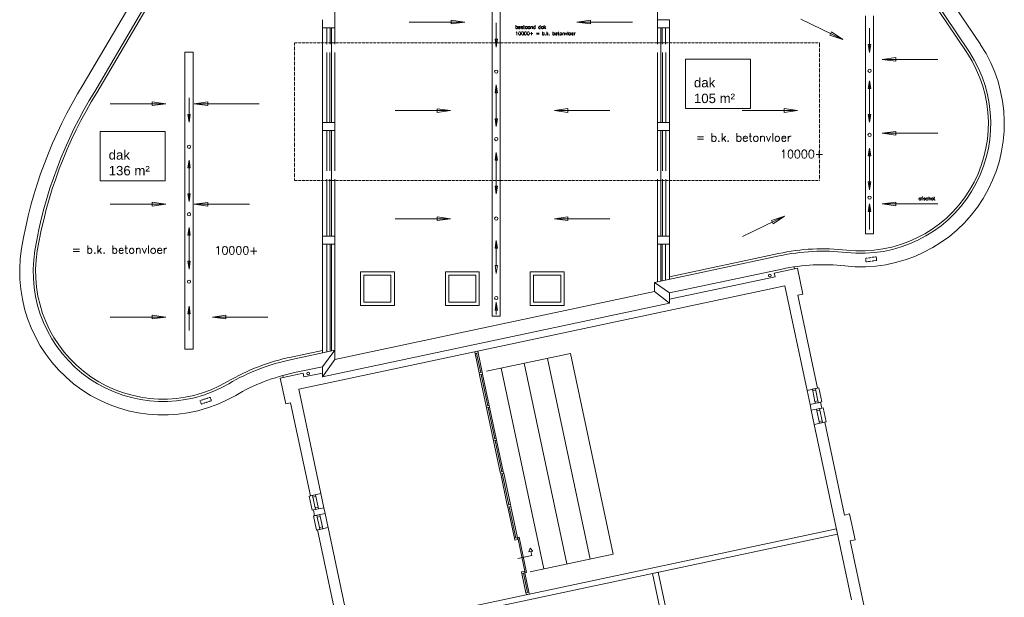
# Model space of a CAD drawing. Header units: millimetres. Extents: x 755778 to 1537169, y 90093 to 392038.
# Tile 117 of 134: x 1147188 to 1183643, y 326184 to 347586. Entities that reach past the tile are written whole.
import ezdxf
from ezdxf.enums import TextEntityAlignment as Align

# ---------------------------------------------------------------- set-up
doc = ezdxf.new("R2010")
doc.units = ezdxf.units.MM
doc.linetypes.add('HIDDEN', pattern=[0.375, 0.25, -0.125])
doc.layers.add('NIV 3HB', color=7, linetype='Continuous')
doc.layers.add('RUIMTEnr', color=7, linetype='Continuous', lineweight=5)
doc.styles.add('ROMANS', font='romans.shx')
doc.styles.get("Standard").update_dxf_attribs({"font": 'arial.ttf'})

msp = doc.modelspace()

# ---------------------------------------------------------------- linework, layer by layer
at = {"layer": 'NIV 3HB', "color": 7, "lineweight": 5}
for p, q in [((1151504.2, 348533.1), (1149537.8, 345184.2)), ((1152084, 348533.1), (1149965.9, 344925.9)), ((1152188.4, 348533.1), (1150043, 344879.4)), ((1158856.2, 348593.1), (1158856.2, 346678.1)), ((1170806.2, 348593.1), (1170806.2, 346678.1)), ((1182253, 346367.7), (1180800.2, 348533.1)), ((1182327.8, 346417.8), (1180908.6, 348533.1)), ((1182743.1, 346696.2), (1181510.7, 348533.1)), ((1164681.2, 336599.1), (1164681.2, 347921.3)), ((1164981.2, 347921.3), (1164981.2, 336599.1)), ((1158396.2, 347286.3), (1158396.2, 347586.3)), ((1158856.2, 347586.3), (1158856.2, 347286.3)), ((1161608.3, 347500), (1163662.7, 347500)), ((1163162.7, 347430.8), (1163162.7, 347569.1)), ((1163162.7, 347569.1), (1163662.7, 347500)), ((1163662.7, 347500), (1163162.7, 347430.8)), ((1164831.2, 347472.9), (1164831.2, 346572)), ((1168318.9, 347569.1), (1167818.9, 347500)), ((1169873.3, 347500), (1167818.9, 347500)), ((1167818.9, 347500), (1168318.9, 347430.8)), ((1168318.9, 347430.8), (1168318.9, 347569.1)), ((1170806.2, 347586.3), (1171251.2, 347586.3)), ((1170806.2, 347286.3), (1170806.2, 347586.3)), ((1171251.2, 347586.3), (1171251.2, 347286.3)), ((1176111.8, 347608.8), (1177667.5, 346855.1)), ((1178502.6, 339653.2), (1178502.6, 347723)), ((1178802.6, 347723), (1178802.6, 339653.2)), ((1158396.2, 347286.3), (1158726.2, 347286.3)), ((1158856.2, 347286.3), (1158396.2, 347286.3)), ((1158396.2, 343778.1), (1158396.2, 347286.3)), ((1158561.2, 347286.3), (1158561.2, 346678.1)), ((1158681.2, 347286.3), (1158681.2, 346678.1)), ((1158726.2, 343778.1), (1158726.2, 347286.3)), ((1171251.2, 347286.3), (1170806.2, 347286.3)), ((1170921.2, 347286.3), (1171251.2, 347286.3)), ((1170921.2, 343778.1), (1170921.2, 347286.3)), ((1170981.2, 347286.3), (1170981.2, 346678.1)), ((1171101.2, 347286.3), (1171101.2, 346678.1)), ((1171251.2, 343778.1), (1171251.2, 347286.3)), ((1177187.4, 347010.9), (1177247.7, 347135.4)), ((1177247.7, 347135.4), (1177667.5, 346855.1)), ((1178652.6, 347274.6), (1178652.6, 346373.7)), ((1164876.2, 346859.8), (1164786.2, 346859.8)), ((1164786.2, 346859.8), (1164831.2, 346572)), ((1164831.2, 346572), (1164876.2, 346859.8)), ((1177667.5, 346855.1), (1177187.4, 347010.9)), ((1153306.2, 346380.8), (1153606.2, 346380.8)), ((1153306.2, 335380.8), (1153306.2, 346380.8)), ((1153606.2, 346380.8), (1153606.2, 335380.8)), ((1158556.2, 346374.1), (1158556.2, 343778.1)), ((1158676.2, 346374.1), (1158676.2, 343778.1)), ((1158856.2, 346374.1), (1158856.2, 341982.1)), ((1170806.2, 346374.1), (1170806.2, 341982.1)), ((1170986.2, 346374.1), (1170986.2, 343778.1)), ((1171106.2, 346374.1), (1171106.2, 343778.1)), ((1178697.6, 346661.5), (1178607.6, 346661.5)), ((1178607.6, 346661.5), (1178652.6, 346373.7)), ((1178652.6, 346373.7), (1178697.6, 346661.5)), ((1179622.7, 346184.9), (1179122.7, 346115.7)), ((1181177.1, 346115.7), (1179122.7, 346115.7)), ((1179122.7, 346115.7), (1179622.7, 346046.6)), ((1179622.7, 346046.6), (1179622.7, 346184.9)), ((1178607.6, 345037.1), (1178652.6, 345324.9)), ((1178652.6, 345324.9), (1178652.6, 343786.7)), ((1178652.6, 345324.9), (1178697.6, 345037.1)), ((1164786.2, 344880.3), (1164831.2, 345168.1)), ((1164876.2, 344880.3), (1164786.2, 344880.3)), ((1164831.2, 345168.1), (1164831.2, 343629.9)), ((1164831.2, 345168.1), (1164876.2, 344880.3)), ((1178697.6, 345037.1), (1178607.6, 345037.1)), ((1152092.3, 344404.7), (1152092.3, 344542.9)), ((1152092.3, 344542.9), (1152592.3, 344473.8)), ((1153456.2, 344691.5), (1153456.2, 343790.6)), ((1154147.6, 344541.8), (1153647.6, 344472.7)), ((1154147.6, 344403.5), (1154147.6, 344541.8)), ((1150537.9, 344473.8), (1152592.3, 344473.8)), ((1152592.3, 344473.8), (1152092.3, 344404.7)), ((1156049.6, 344472.7), (1153647.6, 344472.7)), ((1153647.6, 344472.7), (1154147.6, 344403.5)), ((1161084.8, 344215.4), (1163139.3, 344215.4)), ((1162639.3, 344146.3), (1162639.3, 344284.5)), ((1162639.3, 344284.5), (1163139.3, 344215.4)), ((1163139.3, 344215.4), (1162639.3, 344146.3)), ((1167488.2, 344289.5), (1166988.2, 344220.4)), ((1169042.6, 344220.4), (1166988.2, 344220.4)), ((1166988.2, 344220.4), (1167488.2, 344151.3)), ((1167488.2, 344151.3), (1167488.2, 344289.5)), ((1173932.1, 344220.4), (1175988.7, 344220.4)), ((1175488.7, 344151.3), (1175488.7, 344289.5)), ((1175488.7, 344289.5), (1175988.7, 344220.4)), ((1175988.7, 344220.4), (1175488.7, 344151.3)), ((1153501.2, 344078.4), (1153411.2, 344078.4)), ((1153411.2, 344078.4), (1153456.2, 343790.6)), ((1153456.2, 343790.6), (1153501.2, 344078.4)), ((1158396.2, 343778.1), (1158726.2, 343778.1)), ((1158396.2, 343778.1), (1158856.2, 343778.1)), ((1158396.2, 343478.1), (1158396.2, 343778.1)), ((1158856.2, 343778.1), (1158856.2, 343478.1)), ((1164876.2, 343917.7), (1164786.2, 343917.7)), ((1164786.2, 343917.7), (1164831.2, 343629.9)), ((1164831.2, 343629.9), (1164876.2, 343917.7)), ((1170806.2, 343778.1), (1171251.2, 343778.1)), ((1170806.2, 343478.1), (1170806.2, 343778.1)), ((1170921.2, 343778.1), (1171251.2, 343778.1)), ((1171251.2, 343778.1), (1171251.2, 343478.1)), ((1178697.6, 344074.5), (1178607.6, 344074.5)), ((1178607.6, 344074.5), (1178652.6, 343786.7)), ((1178652.6, 343786.7), (1178697.6, 344074.5)), ((1158396.2, 343478.1), (1158726.2, 343478.1)), ((1158856.2, 343478.1), (1158396.2, 343478.1)), ((1158396.2, 339569.8), (1158396.2, 343478.1)), ((1158556.2, 343478.1), (1158556.2, 341982.1)), ((1158556.2, 343478.1), (1158556.2, 343262.9)), ((1158676.2, 343478.1), (1158676.2, 341982.1)), ((1158676.2, 343478.1), (1158676.2, 343262.9)), ((1158726.2, 339569.8), (1158726.2, 343478.1)), ((1171251.2, 343478.1), (1170806.2, 343478.1)), ((1170921.2, 343478.1), (1171251.2, 343478.1)), ((1170921.2, 339569.8), (1170921.2, 343478.1)), ((1170986.2, 343478.1), (1170986.2, 341982.1)), ((1171106.2, 343478.1), (1171106.2, 341982.1)), ((1171251.2, 339569.8), (1171251.2, 343478.1)), ((1179622.7, 343446.9), (1179122.7, 343377.7)), ((1179622.7, 343308.6), (1179622.7, 343446.9)), ((1181177.1, 343377.7), (1179122.7, 343377.7)), ((1179122.7, 343377.7), (1179622.7, 343308.6)), ((1178607.6, 342537.1), (1178652.6, 342824.9)), ((1178652.6, 342824.9), (1178652.6, 341286.7)), ((1178652.6, 342824.9), (1178697.6, 342537.1)), ((1153411.2, 342098.9), (1153456.2, 342386.7)), ((1153456.2, 342386.7), (1153456.2, 340848.4)), ((1153456.2, 342386.7), (1153501.2, 342098.9)), ((1164786.2, 342380.3), (1164831.2, 342668.1)), ((1164876.2, 342380.3), (1164786.2, 342380.3)), ((1164831.2, 342668.1), (1164831.2, 341129.9)), ((1164831.2, 342668.1), (1164876.2, 342380.3)), ((1178697.6, 342537.1), (1178607.6, 342537.1)), ((1153501.2, 342098.9), (1153411.2, 342098.9)), ((1158556.2, 341678.1), (1158556.2, 339569.8)), ((1158676.2, 341678.1), (1158676.2, 339569.8)), ((1158856.2, 341678.1), (1158856.2, 335336.8)), ((1170806.2, 341678.1), (1170806.2, 337876.9)), ((1170986.2, 341678.1), (1170986.2, 339569.8)), ((1171106.2, 341678.1), (1171106.2, 339569.8)), ((1164876.2, 341417.7), (1164786.2, 341417.7)), ((1164786.2, 341417.7), (1164831.2, 341129.9)), ((1164831.2, 341129.9), (1164876.2, 341417.7)), ((1178697.6, 341574.5), (1178607.6, 341574.5)), ((1178607.6, 341574.5), (1178652.6, 341286.7)), ((1178652.6, 341286.7), (1178697.6, 341574.5)), ((1153501.2, 341136.2), (1153411.2, 341136.2)), ((1153411.2, 341136.2), (1153456.2, 340848.4)), ((1153456.2, 340848.4), (1153501.2, 341136.2)), ((1150537.9, 340749.5), (1152592.3, 340749.5)), ((1152092.3, 340681.5), (1152092.3, 340819.7)), ((1152092.3, 340819.7), (1152592.3, 340750.6)), ((1152592.3, 340750.6), (1152092.3, 340681.5)), ((1154147.6, 340818.6), (1153647.6, 340749.5)), ((1153647.6, 340749.5), (1155702, 340749.5)), ((1153647.6, 340749.5), (1154147.6, 340680.3)), ((1154147.6, 340680.3), (1154147.6, 340818.6)), ((1178607.6, 340476.4), (1178652.6, 340764.2)), ((1178652.6, 339809.2), (1178652.6, 340764.2)), ((1178652.6, 340764.2), (1178697.6, 340476.4)), ((1179622.7, 340828), (1179122.7, 340758.9)), ((1181177.1, 340758.9), (1179122.7, 340758.9)), ((1179122.7, 340758.9), (1179622.7, 340689.7)), ((1179622.7, 340689.7), (1179622.7, 340828)), ((1161084.8, 340210.3), (1163139.3, 340210.3)), ((1162639.3, 340141.2), (1162639.3, 340279.5)), ((1162639.3, 340279.5), (1163139.3, 340210.3)), ((1163139.3, 340210.3), (1162639.3, 340141.2)), ((1167488.2, 340279.5), (1166988.2, 340210.3)), ((1169042.6, 340210.3), (1166988.2, 340210.3)), ((1166988.2, 340210.3), (1167488.2, 340141.2)), ((1167488.2, 340141.2), (1167488.2, 340279.5)), ((1173944.7, 339550), (1175500.4, 340303.6)), ((1175500.4, 340303.6), (1175020.3, 340147.8)), ((1175020.3, 340147.8), (1175080.5, 340023.4)), ((1175080.5, 340023.4), (1175500.4, 340303.6)), ((1178697.6, 340476.4), (1178607.6, 340476.4)), ((1153411.2, 339598.9), (1153456.2, 339886.7)), ((1153456.2, 339886.7), (1153456.2, 338348.4)), ((1153456.2, 339886.7), (1153501.2, 339598.9)), ((1153501.2, 339598.9), (1153411.2, 339598.9)), ((1158396.2, 339569.8), (1158726.2, 339569.8)), ((1158396.2, 339569.8), (1158856.2, 339569.8)), ((1158396.2, 339269.8), (1158396.2, 339569.8)), ((1158856.2, 339569.8), (1158856.2, 339269.8)), ((1164786.2, 339118.7), (1164831.2, 339406.5)), ((1164831.2, 338451.5), (1164831.2, 339406.5)), ((1164831.2, 339406.5), (1164876.2, 339118.7)), ((1170806.2, 339569.8), (1171251.2, 339569.8)), ((1170806.2, 339269.8), (1170806.2, 339569.8)), ((1170921.2, 339569.8), (1171251.2, 339569.8)), ((1171251.2, 339569.8), (1171251.2, 339269.8)), ((1178802.6, 339653.2), (1178502.6, 339653.2)), ((1158396.2, 339269.8), (1158726.2, 339269.8)), ((1158856.2, 339269.8), (1158396.2, 339269.8)), ((1158396.2, 335239.1), (1158396.2, 339269.8)), ((1158561.2, 339269.8), (1158561.2, 335274.1)), ((1158681.2, 339269.8), (1158681.2, 335299.7)), ((1158726.2, 335309.2), (1158726.2, 339269.8)), ((1164876.2, 339118.7), (1164786.2, 339118.7)), ((1171251.2, 339269.8), (1170806.2, 339269.8)), ((1170921.2, 339269.8), (1171251.2, 339269.8)), ((1170921.2, 337901.3), (1170921.2, 339269.8)), ((1170981.2, 339269.8), (1170981.2, 337914.1)), ((1171101.2, 339269.8), (1171101.2, 337939.6)), ((1171251.2, 337971.5), (1171251.2, 339269.8)), ((1170686.2, 337851.4), (1175303.9, 338832.9)), ((1171251.2, 338063.5), (1175284.9, 338920.9)), ((1153501.2, 338636.2), (1153411.2, 338636.2)), ((1153411.2, 338636.2), (1153456.2, 338348.4)), ((1153456.2, 338348.4), (1153501.2, 338636.2)), ((1164876.2, 338474), (1164786.2, 338474)), ((1164786.2, 338474), (1164831.2, 338186.2)), ((1164831.2, 338186.2), (1164876.2, 338474)), ((1171251.2, 337460.3), (1175410.1, 338344.3)), ((1175123.8, 338196.2), (1175979.7, 338378.1)), ((1175872.1, 338355.2), (1175857, 338426.4)), ((1175979.7, 338378.1), (1176183.5, 337419.5)), ((1161060.1, 338243.1), (1159810.1, 338243.1)), ((1159810.1, 338243.1), (1159810.1, 336993.1)), ((1160935.1, 338118.1), (1159935.1, 338118.1)), ((1159935.1, 338118.1), (1159935.1, 337118.1)), ((1160935.1, 337118.1), (1160935.1, 338118.1)), ((1161060.1, 336993.1), (1161060.1, 338243.1)), ((1164201.2, 338243.1), (1162951.2, 338243.1)), ((1162951.2, 338243.1), (1162951.2, 336993.1)), ((1164076.2, 338118.1), (1163076.2, 338118.1)), ((1163076.2, 338118.1), (1163076.2, 337118.1)), ((1164076.2, 337118.1), (1164076.2, 338118.1)), ((1164201.2, 336993.1), (1164201.2, 338243.1)), ((1167342.3, 338243.1), (1166092.3, 338243.1)), ((1166092.3, 338243.1), (1166092.3, 336993.1)), ((1167217.3, 338118.1), (1166217.3, 338118.1)), ((1166217.3, 338118.1), (1166217.3, 337118.1)), ((1167217.3, 337118.1), (1167217.3, 338118.1)), ((1167342.3, 336993.1), (1167342.3, 338243.1)), ((1175154, 338054.3), (1175123.8, 338196.2)), ((1170686.2, 337851.4), (1171251.2, 337460.3)), ((1170686.2, 337851.4), (1170686.2, 337511.6)), ((1158856.2, 334997), (1170686.2, 337511.6)), ((1170686.2, 337511.6), (1171251.2, 337081.6)), ((1171251.2, 337460.3), (1171251.2, 337081.6)), ((1176183.5, 337419.5), (1175997.6, 337380)), ((1153411.2, 336687.7), (1153456.2, 336975.5)), ((1153456.2, 336074.5), (1153456.2, 336975.5)), ((1153456.2, 336975.5), (1153501.2, 336687.7)), ((1158396.2, 334349.2), (1171251.2, 337081.6)), ((1159810.1, 336993.1), (1161060.1, 336993.1)), ((1159935.1, 337118.1), (1160935.1, 337118.1)), ((1162951.2, 336993.1), (1164201.2, 336993.1)), ((1163076.2, 337118.1), (1164076.2, 337118.1)), ((1164786.2, 336828.5), (1164831.2, 337116.2)), ((1164831.2, 337116.2), (1164831.2, 336658.6)), ((1164831.2, 337116.2), (1164876.2, 336828.5)), ((1166092.3, 336993.1), (1167342.3, 336993.1)), ((1166217.3, 337118.1), (1167217.3, 337118.1)), ((1150537.9, 336569.9), (1152592.3, 336569.9)), ((1152092.3, 336500.8), (1152092.3, 336639.1)), ((1152092.3, 336639.1), (1152592.3, 336569.9)), ((1152592.3, 336569.9), (1152092.3, 336500.8)), ((1153501.2, 336687.7), (1153411.2, 336687.7)), ((1154820.1, 336639.1), (1154320.1, 336569.9)), ((1156374.5, 336569.9), (1154320.1, 336569.9)), ((1154320.1, 336569.9), (1154820.1, 336500.8)), ((1154820.1, 336500.8), (1154820.1, 336639.1)), ((1164981.2, 336599.1), (1164681.2, 336599.1)), ((1164876.2, 336828.5), (1164786.2, 336828.5)), ((1153606.2, 335380.8), (1153306.2, 335380.8)), ((1157241.6, 335085.7), (1158396.2, 335331.1)), ((1157260, 334997.6), (1158856.2, 335336.8)), ((1158856.2, 335336.8), (1158396.2, 334727.9)), ((1158856.2, 334997), (1158856.2, 335336.8)), ((1164047.6, 335216.2), (1164200, 334499.2)), ((1164255.8, 334511), (1164103.4, 335228)), ((1164311.5, 334522.9), (1164159.1, 335239.9)), ((1157362, 334508.1), (1158396.2, 334727.9)), ((1158856.2, 334997), (1158396.2, 334349.2)), ((1158396.2, 334349.2), (1158396.2, 334727.9)), ((1156940.1, 334331.1), (1156924.9, 334402.6))]:
    msp.add_line(p, q, dxfattribs=at)
at = {"layer": 'NIV 3HB', "color": 7, "linetype": 'HIDDEN', "lineweight": 5}
for p, q in [((1157356.2, 346728.1), (1176806.2, 346728.1)), ((1157356.2, 341628.1), (1157356.2, 346728.1)), ((1176806.2, 346728.1), (1176806.2, 341628.1)), ((1176806.2, 341628.1), (1157356.2, 341628.1))]:
    msp.add_line(p, q, dxfattribs=at)
at = {"layer": 'NIV 3HB', "color": 7, "linetype": 'HIDDEN', "lineweight": 5, "ltscale": 0.51}
for p, q in [((1178503.5, 338741.8), (1178898.8, 338803.3)), ((1178524.2, 338608.6), (1178503.5, 338741.8)), ((1178919.5, 338670.1), (1178524.2, 338608.6)), ((1178898.8, 338803.3), (1178919.5, 338670.1)), ((1154244.1, 333596.6), (1153864.3, 333471.2)), ((1154286.4, 333468.6), (1154244.1, 333596.6)), ((1153864.3, 333471.2), (1153906.5, 333343.2)), ((1153906.5, 333343.2), (1154286.4, 333468.6))]:
    msp.add_line(p, q, dxfattribs=at)
at = {"layer": 'NIV 3HB', "color": 253, "lineweight": 5, "true_color": 0x9ea0a1}
for p, q in [((1175979.7, 338378.1), (1175123.8, 338196.2)), ((1176183.5, 337419.5), (1175979.7, 338378.1)), ((1175154, 338054.3), (1171251.2, 337224.8)), ((1175123.8, 338196.2), (1175154, 338054.3)), ((1157518, 333896.7), (1175515.9, 337722.3)), ((1175515.9, 337722.3), (1176338.4, 333852.8)), ((1175997.6, 337380), (1176183.5, 337419.5)), ((1176729.7, 333935.9), (1175997.6, 337380)), ((1167579.7, 335217.6), (1164476, 334557.8)), ((1168304, 327601.7), (1166723.9, 335035.6)), ((1169159.9, 327783.6), (1167579.7, 335217.6)), ((1166592.2, 327237.9), (1165012.1, 334671.8)), ((1167448.1, 327419.8), (1165868, 334853.7)), ((1157683.5, 334489.1), (1156832.5, 334308.2)), ((1156832.5, 334308.2), (1157036.2, 333349.6)), ((1157713.6, 334347.3), (1157683.5, 334489.1)), ((1158396.2, 334492.3), (1157713.6, 334347.3)), ((1164214, 334433.6), (1164460.7, 333272.6)), ((1164516.5, 333284.4), (1164269.7, 334445.5)), ((1164572.3, 333296.3), (1164325.5, 334457.3)), ((1176338.4, 333852.8), (1176729.7, 333935.9)), ((1176773.7, 333945.3), (1176646.5, 333918.3)), ((1176884.7, 333423), (1176773.7, 333945.3)), ((1158340.5, 330027.2), (1157518, 333896.7)), ((1176449.5, 333330.4), (1176338.4, 333852.8)), ((1176549, 333829), (1176632.1, 333437.8)), ((1176660.5, 333852.7), (1176743.6, 333461.5)), ((1157036.2, 333349.6), (1157217.2, 333388.1)), ((1157217.2, 333388.1), (1157949.3, 329944)), ((1164474.7, 333207), (1164721.3, 332047)), ((1164777, 332058.8), (1164530.4, 333218.9)), ((1164832.8, 332070.7), (1164586.2, 333230.7)), ((1176449.5, 333330.4), (1176840.7, 333413.6)), ((1176495.2, 333115.2), (1176449.5, 333330.4)), ((1176757.6, 333395.9), (1176884.7, 333423)), ((1176930.5, 333207.8), (1176803.3, 333180.7)), ((1176840.7, 333413.6), (1176886.5, 333198.4)), ((1177041.5, 332685.4), (1176930.5, 333207.8)), ((1176886.5, 333198.4), (1176495.2, 333115.2)), ((1176606.2, 332592.9), (1176495.2, 333115.2)), ((1176705.7, 333091.5), (1176788.9, 332700.2)), ((1176817.2, 333115.2), (1176900.4, 332723.9)), ((1176997.5, 332676.1), (1176606.2, 332592.9)), ((1176606.2, 332592.9), (1177989.4, 326085.3)), ((1176914.3, 332658.4), (1177041.5, 332685.4)), ((1177729.5, 329232), (1176997.5, 332676.1)), ((1164735.2, 331981.4), (1164981.8, 330821.3)), ((1165037.5, 330833.2), (1164790.9, 331993.3)), ((1165093.3, 330845), (1164846.7, 332005.1)), ((1164995.7, 330755.8), (1165242.3, 329595.7)), ((1165298, 329607.6), (1165051.5, 330767.7)), ((1165353.8, 329619.4), (1165107.2, 330779.5)), ((1157905.2, 329934.7), (1158032.4, 329961.7)), ((1158016.3, 329412.3), (1157905.2, 329934.7)), ((1157949.3, 329944), (1158340.5, 330027.2)), ((1158451.5, 329504.9), (1158340.5, 330027.2)), ((1158046.3, 329896.2), (1158129.5, 329504.9)), ((1158157.8, 329919.9), (1158241, 329528.6)), ((1158143.4, 329439.4), (1158016.3, 329412.3)), ((1158451.5, 329504.9), (1158060.3, 329421.7)), ((1158060.3, 329421.7), (1158106, 329206.5)), ((1158062, 329197.2), (1158189.2, 329224.2)), ((1158173, 328674.8), (1158062, 329197.2)), ((1158106, 329206.5), (1158497.3, 329289.7)), ((1158497.3, 329289.7), (1158451.5, 329504.9)), ((1158610.1, 328758.9), (1158497.3, 329289.7)), ((1165256.2, 329530.2), (1165502.8, 328370.1)), ((1165558.5, 328382), (1165312, 329542)), ((1165614.3, 328393.8), (1165367.7, 329553.9)), ((1177915.4, 329271.5), (1177729.5, 329232)), ((1178119.1, 328312.9), (1177915.4, 329271.5)), ((1158203.1, 329158.6), (1158286.3, 328767.4)), ((1158314.6, 329182.3), (1158397.8, 328791.1)), ((1158300.2, 328701.8), (1158173, 328674.8)), ((1158608.3, 328767.3), (1158217, 328684.2)), ((1158217, 328684.2), (1158949.1, 325240.1)), ((1159430.8, 324897.8), (1158608.3, 328767.3)), ((1161555.2, 325349.3), (1177428.7, 328723.4)), ((1177470.3, 328527.7), (1161596.7, 325153.7)), ((1177428.7, 328723.4), (1177470.3, 328527.7)), ((1165630.2, 328401.3), (1165679.1, 328411.7)), ((1165907.6, 327095.9), (1165630.2, 328401.3)), ((1165679.1, 328411.7), (1165956.5, 327106.3)), ((1177933.3, 328273.4), (1178119.1, 328312.9)), ((1178463.9, 325777.2), (1177933.3, 328273.4)), ((1165627.7, 327624.2), (1166146.1, 327734.4)), ((1166088.4, 328005.9), (1166042.9, 327865.8)), ((1166042.9, 327865.8), (1166186.9, 327896.5)), ((1166086.7, 327130.4), (1169159.9, 327783.6)), ((1166186.9, 327896.5), (1166088.4, 328005.9)), ((1166146.1, 327734.4), (1166114.9, 327881.1)), ((1165780.1, 327065.3), (1165932.5, 326348.3)), ((1165988.3, 326360.1), (1165835.9, 327077.1)), ((1165891.7, 327089), (1166044.1, 326372)), ((1165956.5, 327106.3), (1165907.6, 327095.9)), ((1170615.3, 327070.7), (1170830.5, 327116.4)), ((1171134.4, 324628.3), (1170615.3, 327070.7)), ((1170830.5, 327116.4), (1171349.6, 324674))]:
    msp.add_line(p, q, dxfattribs=at)
at = {"layer": 'NIV 3HB', "color": 7, "linetype": 'ByBlock', "lineweight": 5}
for p, q in [((1164145.2, 335305.4), (1164033.7, 335281.7)), ((1164033.7, 335281.7), (1164047.6, 335216.2)), ((1164159.1, 335239.9), (1164047.6, 335216.2)), ((1164159.1, 335239.9), (1164145.2, 335305.4)), ((1164311.5, 334522.9), (1164200, 334499.2)), ((1164200, 334499.2), (1164214, 334433.6)), ((1164325.5, 334457.3), (1164214, 334433.6)), ((1164325.5, 334457.3), (1164311.5, 334522.9)), ((1176535, 333894.6), (1176646.5, 333918.3)), ((1176549, 333829), (1176535, 333894.6)), ((1176549, 333829), (1176660.5, 333852.7)), ((1176646.5, 333918.3), (1176660.5, 333852.7))]:
    msp.add_line(p, q, dxfattribs=at)
at = {"layer": 'NIV 3HB', "color": 253, "linetype": 'ByBlock', "lineweight": 5, "true_color": 0x9ea0a1}
for p, q in [((1164572.3, 333296.3), (1164460.7, 333272.6)), ((1164460.7, 333272.6), (1164474.7, 333207)), ((1164586.2, 333230.7), (1164474.7, 333207)), ((1164586.2, 333230.7), (1164572.3, 333296.3)), ((1176632.1, 333437.8), (1176743.6, 333461.5)), ((1176646.1, 333372.2), (1176632.1, 333437.8)), ((1176646.1, 333372.2), (1176757.6, 333395.9)), ((1176743.6, 333461.5), (1176757.6, 333395.9)), ((1176691.8, 333157), (1176803.3, 333180.7)), ((1176705.7, 333091.5), (1176691.8, 333157)), ((1176705.7, 333091.5), (1176817.2, 333115.2)), ((1176803.3, 333180.7), (1176817.2, 333115.2)), ((1176788.9, 332700.2), (1176900.4, 332723.9)), ((1176802.8, 332634.7), (1176788.9, 332700.2)), ((1176802.8, 332634.7), (1176914.3, 332658.4)), ((1176900.4, 332723.9), (1176914.3, 332658.4)), ((1164832.8, 332070.7), (1164721.3, 332047)), ((1164721.3, 332047), (1164735.2, 331981.4)), ((1164846.7, 332005.1), (1164735.2, 331981.4)), ((1164846.7, 332005.1), (1164832.8, 332070.7)), ((1165093.3, 330845), (1164981.8, 330821.3)), ((1164981.8, 330821.3), (1164995.7, 330755.8)), ((1165107.2, 330779.5), (1164995.7, 330755.8)), ((1165107.2, 330779.5), (1165093.3, 330845)), ((1158143.9, 329985.4), (1158032.4, 329961.7)), ((1158032.4, 329961.7), (1158046.3, 329896.2)), ((1158157.8, 329919.9), (1158143.9, 329985.4)), ((1158157.8, 329919.9), (1158046.3, 329896.2)), ((1165353.8, 329619.4), (1165242.3, 329595.7)), ((1165242.3, 329595.7), (1165256.2, 329530.2)), ((1165367.7, 329553.9), (1165353.8, 329619.4)), ((1158241, 329528.6), (1158129.5, 329504.9)), ((1158129.5, 329504.9), (1158143.4, 329439.4)), ((1158254.9, 329463.1), (1158143.4, 329439.4)), ((1158300.7, 329247.9), (1158189.2, 329224.2)), ((1158189.2, 329224.2), (1158203.1, 329158.6)), ((1158254.9, 329463.1), (1158241, 329528.6)), ((1158314.6, 329182.3), (1158300.7, 329247.9)), ((1165367.7, 329553.9), (1165256.2, 329530.2)), ((1158314.6, 329182.3), (1158203.1, 329158.6)), ((1158397.8, 328791.1), (1158286.3, 328767.4)), ((1158286.3, 328767.4), (1158300.2, 328701.8)), ((1158411.7, 328725.6), (1158300.2, 328701.8)), ((1158411.7, 328725.6), (1158397.8, 328791.1)), ((1165614.3, 328393.8), (1165502.8, 328370.1)), ((1165502.8, 328370.1), (1165516.7, 328304.6)), ((1165628.2, 328328.3), (1165516.7, 328304.6)), ((1165628.2, 328328.3), (1165614.3, 328393.8)), ((1165877.7, 327154.5), (1165766.2, 327130.8)), ((1165766.2, 327130.8), (1165780.1, 327065.3)), ((1165891.7, 327089), (1165780.1, 327065.3)), ((1165891.7, 327089), (1165877.7, 327154.5)), ((1166044.1, 326372), (1165932.5, 326348.3)), ((1165932.5, 326348.3), (1165946.5, 326282.7)), ((1166058, 326306.4), (1165946.5, 326282.7)), ((1166058, 326306.4), (1166044.1, 326372))]:
    msp.add_line(p, q, dxfattribs=at)
at = {"layer": 'NIV 3HB', "color": 7, "lineweight": 5}
for centre, radius in [((1164831.2, 345660.8), 60), ((1178652.6, 345695.2), 60), ((1164831.2, 343160.8), 60), ((1178652.6, 343317.7), 60), ((1153456.2, 342879.4), 60), ((1178652.6, 340992.9), 60), ((1153456.2, 340379.4), 60), ((1164831.2, 340217.2), 60), ((1153456.2, 337880.8), 60), ((1174961.2, 338109.6), 50), ((1164831.2, 337273.5), 60), ((1157872.2, 334477.2), 50)]:
    msp.add_circle(centre, radius, dxfattribs=at)
for centre, radius, start, end in [((1168833.6, 337483.8), 16683.6, 33.36635, 33.51641), ((1178332.9, 343738.7), 5309.9, 263.60443, 33.37336), ((1178332.9, 343738.7), 4809.9, 263.60721, 33.37372), ((1178332.9, 343738.7), 4719.9, 263.60775, 33.37379), ((1168833.6, 337483.8), 16093.6, 33.36622, 33.50631), ((1168833.6, 337483.8), 16183.6, 33.36624, 33.50631), ((1163719.7, 336396.8), 16683.6, 148.21665, 170.63365), ((1163719.7, 336396.8), 16183.6, 148.19576, 170.63376), ((1163719.7, 336396.8), 16093.6, 148.1919, 170.63378), ((1152497.5, 338247.2), 5309.9, 170.62664, 300.39557), ((1176933, 331312.7), 7784.6, 83.5508, 102.22311), ((1152497.5, 338247.2), 4809.9, 170.62628, 300.39279), ((1152497.5, 338247.2), 4719.9, 170.62621, 300.39225), ((1176933, 331312.7), 7694.6, 83.55047, 102.22311), ((1176933, 331312.7), 7194.6, 83.54858, 102.22311), ((1158830.4, 327464.9), 7784.6, 101.77689, 120.4492), ((1158830.4, 327464.9), 7694.6, 101.77689, 120.44953), ((1158830.4, 327464.9), 7194.6, 101.77689, 120.45142)]:
    msp.add_arc(centre, radius, start, end, dxfattribs=at)
at = {"layer": 'RUIMTEnr', "lineweight": 5}
for points in [[(1171833.9, 346125.8), (1174243.5, 346125.8), (1174243.5, 344296.1), (1171833.9, 344296.1)], [(1150164.6, 343447.2), (1152574.2, 343447.2), (1152574.2, 341617.5), (1150164.6, 341617.5)]]:
    msp.add_lwpolyline(points, close=True, dxfattribs=at)

# ---------------------------------------------------------------- texts
at = {"layer": 'NIV 3HB', "color": 7, "lineweight": 5, "style": 'ROMANS'}
for s, height, p in [('10000+ = b.k. betonvloer', 125, (1165537.4, 347015.8)), ('bestaand dak', 125, (1165537.4, 347252.2)), ('10000+', 300, (1175338.8, 342458)), ('afschot', 125, (1180468, 340899.3)), ('10000+', 300, (1154401.1, 338885.9))]:
    msp.add_text(s, height=height, dxfattribs=at).set_placement(p)
for p in [(1172226.3, 342986.4), (1149116.9, 338827.2)]:
    msp.add_text('= b.k. betonvloer', height=300, dxfattribs=at).set_placement(p, align=Align.BOTTOM_LEFT)
at = {"layer": 'RUIMTEnr', "lineweight": 5, "char_height": 350, "attachment_point": 4, "rotation": 0.04243}
for s, insert in [('{\\fArial|b1|i0|c0|p34;\\P}dak\\P105 m²', (1172151.3, 345251.5)), ('{\\fArial|b1|i0|c0|p34;\\P}dak\\P136 m²', (1150482, 342572.9))]:
    msp.add_mtext_dynamic_manual_height_columns(s, width=2951.731, gutter_width=121.2, heights=[0], dxfattribs=dict(at, insert=insert))

doc.saveas('drawing.dxf')
